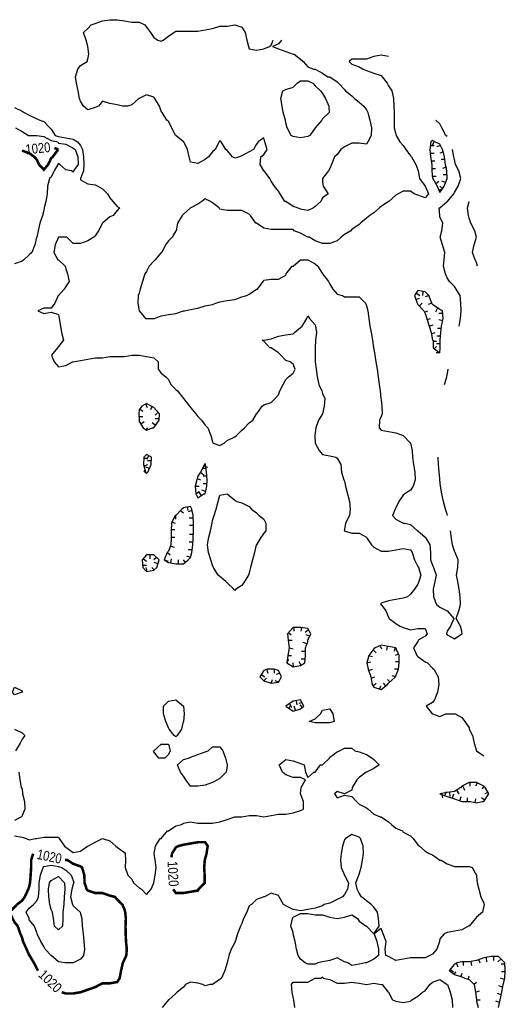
# Model space of a CAD drawing. Extents: x 628896 to 629898, y 4519176 to 4520140.
# Tile 20 of 23: x 629349 to 629540, y 4519583 to 4519970. Entities that reach past the tile are written whole.
import ezdxf
from ezdxf.enums import TextEntityAlignment as Align

# ---------------------------------------------------------------- set-up
doc = ezdxf.new("R2010")
doc.units = 0

msp = doc.modelspace()

# ---------------------------------------------------------------- linework, layer by layer
at = {"layer": 'GSLAYER', "linetype": 'CONTINUOUS', "flags": 128}
for points in [[(629451.8125, 4519962.5), (629450.625, 4519961), (629448.1875, 4519960), (629450.625, 4519959), (629453.5, 4519958), (629456.375, 4519957), (629456.8125, 4519957), (629459.25, 4519955), (629460.3125, 4519954), (629462.1875, 4519952), (629464.375, 4519951), (629465, 4519951), (629467.9375, 4519949.5), (629470.0625, 4519948), (629470.75, 4519948), (629473.6875, 4519946), (629474.1875, 4519945.5), (629476.625, 4519943), (629477, 4519942.5), (629479.4375, 4519940.5), (629480.5, 4519939.5), (629482.375, 4519938), (629484.1875, 4519936.5), (629485.1875, 4519935), (629485.6875, 4519934), (629486.5625, 4519931), (629487.125, 4519928), (629487.0625, 4519925), (629485.6875, 4519922.5), (629485.1875, 4519921.5), (629482.375, 4519922), (629479.4375, 4519922), (629476.625, 4519920.5), (629475.125, 4519919.5), (629473.6875, 4519917.5), (629472.625, 4519916.5), (629471.4375, 4519913.5), (629470.75, 4519912), (629470.25, 4519911), (629467.9375, 4519908), (629467.9375, 4519906.5), (629468.1875, 4519905), (629470.1875, 4519902), (629467.9375, 4519900.5), (629467.25, 4519899), (629465, 4519897), (629464.375, 4519896.5), (629462.1875, 4519895.5), (629459.25, 4519896), (629458.0625, 4519896.5), (629456.375, 4519897), (629453.5, 4519899), (629453.0625, 4519899), (629451.25, 4519902), (629450.625, 4519903), (629449.0625, 4519905), (629447.6875, 4519907), (629447.25, 4519908), (629445, 4519911), (629444.8125, 4519911), (629443.4375, 4519913.5), (629443.625, 4519916.5), (629444.8125, 4519917.5), (629446.125, 4519919.5), (629445.25, 4519922.5), (629444.8125, 4519924), (629442.5625, 4519922.5), (629441.9375, 4519921.5), (629440.8125, 4519919.5), (629439.0625, 4519918.5), (629436.1875, 4519917), (629435.25, 4519916.5), (629433.375, 4519916), (629432.5, 4519916.5), (629430.4375, 4519919), (629429.9375, 4519919.5), (629428, 4519922.5), (629427.5, 4519923), (629427.25, 4519922.5), (629425.6875, 4519919.5), (629424.625, 4519918.5), (629423.125, 4519916.5), (629421.75, 4519915.5), (629418.9375, 4519914), (629416, 4519914.5), (629415.5, 4519916.5), (629414.8125, 4519919.5), (629413.375, 4519922.5), (629413.1875, 4519922.5), (629410.25, 4519925), (629410.0625, 4519925), (629408.6875, 4519928), (629407.3125, 4519930.5), (629406.75, 4519931), (629404.8125, 4519934), (629404.5, 4519934.5), (629403.8125, 4519936.5), (629401.9375, 4519939.5), (629401.5625, 4519940), (629398.75, 4519941), (629395.8125, 4519939.5), (629395.6875, 4519939.5), (629392.9375, 4519937), (629391.1875, 4519936.5), (629390.0625, 4519936.5), (629389.1875, 4519936.5), (629387.125, 4519937), (629384.25, 4519937.5), (629381.375, 4519938.5), (629379.8125, 4519936.5), (629378.5, 4519936), (629375.625, 4519935), (629373.875, 4519936.5), (629372.75, 4519938.5), (629372.3125, 4519939.5), (629371.8125, 4519942.5), (629371.125, 4519945.5), (629370.75, 4519948), (629371.625, 4519951), (629372.75, 4519952.5), (629375.3125, 4519954), (629375.625, 4519955), (629376.0625, 4519957), (629375.625, 4519960), (629375, 4519962.5), (629373.875, 4519965.5), (629375.625, 4519967), (629376.875, 4519968.5), (629378.5, 4519969), (629381.375, 4519970), (629384.25, 4519970.5), (629387.125, 4519970.5), (629390.0625, 4519970), (629392.9375, 4519969.5), (629395.8125, 4519969.5), (629398.0625, 4519968.5), (629398.75, 4519967.5), (629400.3125, 4519965.5), (629401.5625, 4519963.5), (629403.125, 4519962.5), (629404.5, 4519962), (629405.25, 4519962.5), (629407.3125, 4519964), (629409.4375, 4519965.5), (629410.25, 4519966), (629413.1875, 4519966), (629416, 4519966), (629418.9375, 4519966), (629421.75, 4519966.5), (629424.625, 4519967), (629427.5, 4519968), (629430.4375, 4519968), (629433.375, 4519968.5), (629436.1875, 4519967.5), (629437.5, 4519965.5), (629438.1875, 4519962.5), (629438.8125, 4519960), (629439.0625, 4519959), (629441.9375, 4519958.5), (629444.8125, 4519959), (629447.0625, 4519960), (629447.6875, 4519960.5), (629448.5625, 4519962.5)], [(629493.875, 4519956), (629490.9375, 4519956.5), (629488.125, 4519956), (629485.1875, 4519955), (629482.375, 4519955), (629479.4375, 4519955), (629478.375, 4519954), (629479.4375, 4519953), (629482.375, 4519952), (629483.9375, 4519951), (629485.1875, 4519950.5), (629488.125, 4519949.5), (629490.9375, 4519948.5), (629491.4375, 4519948), (629493.375, 4519945.5), (629493.875, 4519944.5), (629495.125, 4519942.5), (629495.8125, 4519939.5), (629496, 4519936.5), (629496.0625, 4519934), (629496.0625, 4519931), (629496.125, 4519928), (629496.8125, 4519925.5), (629496.875, 4519925), (629498.375, 4519922.5), (629499.625, 4519921), (629500.6875, 4519919.5), (629502.5, 4519917), (629502.875, 4519916.5), (629504.625, 4519913.5), (629505.375, 4519911.5), (629505.5625, 4519911), (629506, 4519908), (629508.25, 4519905), (629508.25, 4519905), (629509.5625, 4519902), (629508.25, 4519900.5), (629505.375, 4519901.5), (629504, 4519902), (629502.5, 4519903), (629499.625, 4519903), (629497.6875, 4519902), (629496.8125, 4519901.5), (629494.0625, 4519899), (629493.875, 4519899), (629490.9375, 4519897), (629490.375, 4519896.5), (629488.125, 4519894.5), (629486.5625, 4519893.5), (629485.1875, 4519892.5), (629482.875, 4519890.5), (629482.375, 4519890), (629479.4375, 4519888), (629479.0625, 4519887.5), (629476.625, 4519886), (629475.25, 4519885), (629473.6875, 4519883.5), (629470.75, 4519882.5), (629467.9375, 4519882.5), (629465, 4519883.5), (629462.625, 4519885), (629462.1875, 4519885), (629459.25, 4519886.5), (629456.8125, 4519887.5), (629456.375, 4519888), (629453.5, 4519888), (629450.625, 4519888), (629447.6875, 4519888), (629444.8125, 4519888.5), (629441.9375, 4519890.5), (629441.6875, 4519890.5), (629439.625, 4519893.5), (629439.0625, 4519894), (629436.1875, 4519895.5), (629433.375, 4519895.5), (629430.4375, 4519895.5), (629427.5, 4519896), (629427.25, 4519896.5), (629424.625, 4519898.5), (629423.8125, 4519899), (629421.75, 4519900), (629420.5, 4519899), (629418.9375, 4519898), (629416.1875, 4519896.5), (629416, 4519896.5), (629413.1875, 4519894), (629412.6875, 4519893.5), (629410.9375, 4519890.5), (629410.3125, 4519887.5), (629410.25, 4519887.5), (629408.8125, 4519885), (629407.3125, 4519883.5), (629406.125, 4519882), (629404.6875, 4519879), (629404.5, 4519879), (629402.0625, 4519876), (629401.5625, 4519875.5), (629399.6875, 4519873.5), (629398.75, 4519871.5), (629398.0625, 4519870.5), (629397.0625, 4519867.5), (629396.1875, 4519864.5), (629395.8125, 4519863), (629395.375, 4519862), (629395.25, 4519859), (629395.8125, 4519856), (629395.8125, 4519856), (629398.25, 4519853), (629398.75, 4519853), (629401.5625, 4519853), (629401.875, 4519853), (629404.5, 4519854), (629407.3125, 4519854.5), (629410.25, 4519855), (629413.1875, 4519856), (629413.625, 4519856), (629416, 4519856.5), (629418.9375, 4519857), (629421.75, 4519858), (629424.625, 4519858.5), (629425.9375, 4519859), (629427.5, 4519859.5), (629430.4375, 4519860), (629433.375, 4519860.5), (629436.1875, 4519861.5), (629438.125, 4519862), (629439.0625, 4519862.5), (629441.9375, 4519864.5), (629442.375, 4519864.5), (629444.625, 4519867.5), (629444.8125, 4519868), (629447.6875, 4519868.5), (629450.625, 4519868.5), (629453.5, 4519870), (629453.6875, 4519870.5), (629456, 4519873.5), (629456.375, 4519873.5), (629459.25, 4519876), (629462.1875, 4519876), (629465, 4519874.5), (629466.0625, 4519873.5), (629467.9375, 4519870.5), (629470.25, 4519867.5), (629470.75, 4519866.5), (629471.9375, 4519864.5), (629473.6875, 4519862.5), (629475.75, 4519862), (629476.625, 4519861.5), (629479.4375, 4519861.5), (629482.375, 4519861.5), (629484.875, 4519859), (629485.1875, 4519858), (629485.6875, 4519856), (629486.1875, 4519853), (629486.5625, 4519850), (629487.0625, 4519847.5), (629487.5625, 4519844.5), (629488, 4519841.5), (629488.125, 4519841), (629488.4375, 4519838.5), (629488.9375, 4519836), (629489.375, 4519833), (629489.8125, 4519830), (629490.25, 4519827), (629490.5625, 4519824.5), (629490.875, 4519821.5), (629490.9375, 4519821), (629491.3125, 4519818.5), (629491.4375, 4519815.5), (629490.9375, 4519814.5), (629490.375, 4519813), (629490.1875, 4519810), (629490.9375, 4519809), (629493.875, 4519808.5), (629496.8125, 4519808), (629499.625, 4519807), (629502.5, 4519804), (629503.125, 4519801), (629503.375, 4519798.5), (629503.75, 4519795.5), (629504.25, 4519792.5), (629504.3125, 4519789.5), (629503.625, 4519787), (629502.5, 4519785.5), (629500.3125, 4519784), (629499.625, 4519783.5), (629497.875, 4519781), (629496.8125, 4519778.5), (629496.4375, 4519778), (629495.4375, 4519775.5), (629496.8125, 4519774), (629499.625, 4519772.5), (629500.3125, 4519772.5), (629502.5, 4519772), (629505.3125, 4519769.5), (629505.375, 4519769.5), (629508.25, 4519767), (629508.625, 4519766.5), (629510.1875, 4519764), (629510.375, 4519761), (629510.4375, 4519758), (629511.125, 4519756), (629511.5625, 4519755), (629512.625, 4519752), (629512.0625, 4519749.5), (629511.375, 4519746.5), (629511.625, 4519743.5), (629512.6875, 4519740.5), (629514.0625, 4519739.5), (629516.9375, 4519738), (629519.5625, 4519735), (629518.3125, 4519732), (629516.9375, 4519730), (629516.625, 4519729), (629516.9375, 4519728.5), (629519.8125, 4519727), (629522.6875, 4519729), (629522.875, 4519729)], [(629455.5625, 4519925), (629454, 4519928), (629453.5, 4519930), (629453.3125, 4519931), (629452.5, 4519934), (629452, 4519936.5), (629451.5, 4519939.5), (629452.3125, 4519942.5), (629453.5, 4519943), (629456.375, 4519944), (629457.9375, 4519945.5), (629459.25, 4519946.5), (629462.1875, 4519946.5), (629464.125, 4519945.5), (629465, 4519944.5), (629467.0625, 4519942.5), (629467.9375, 4519941.5), (629469.125, 4519939.5), (629470.375, 4519936.5), (629470.5625, 4519934), (629467.9375, 4519931.5), (629467.625, 4519931), (629465.0625, 4519928), (629465, 4519928), (629462.875, 4519925), (629462.1875, 4519924.5), (629459.25, 4519924), (629456.375, 4519924.5), (629455.5625, 4519925)], [(629346.8125, 4519936), (629349.75, 4519934.5), (629350.625, 4519934), (629352.5625, 4519933), (629355.5, 4519931.5), (629356.75, 4519931), (629358.3125, 4519930.5), (629360.6875, 4519928), (629361.1875, 4519927.5), (629362.8125, 4519925), (629364.0625, 4519924.5), (629366.9375, 4519924), (629369.875, 4519923.5), (629371.5625, 4519922.5), (629372.75, 4519921), (629373.5625, 4519919.5), (629373.9375, 4519916.5), (629374, 4519913.5), (629373.875, 4519911), (629372.75, 4519908), (629372.6875, 4519908), (629372.75, 4519907.5), (629375.625, 4519906), (629378.5, 4519905.5), (629379.5625, 4519905), (629381.375, 4519904), (629383.3125, 4519902), (629384.25, 4519900.5), (629385.4375, 4519899), (629387.125, 4519897), (629388.0625, 4519896.5), (629387.125, 4519895.5), (629385.5625, 4519893.5), (629384.25, 4519893), (629381.375, 4519890.5), (629381.375, 4519890.5), (629379.8125, 4519887.5), (629378.5, 4519885.5), (629378, 4519885), (629375.625, 4519883.5), (629372.75, 4519882.5), (629369.875, 4519882.5), (629367.375, 4519885), (629366.9375, 4519885), (629364.0625, 4519885), (629362.8125, 4519882), (629362.25, 4519879), (629363.875, 4519876), (629364.0625, 4519876), (629366.6875, 4519873.5), (629366.9375, 4519872.5), (629367.625, 4519870.5), (629368.25, 4519867.5), (629366.9375, 4519865.5), (629366.25, 4519864.5), (629364.0625, 4519862), (629364, 4519862), (629362.6875, 4519859), (629361.1875, 4519857), (629358.3125, 4519857), (629356, 4519856), (629358.3125, 4519855), (629361.1875, 4519855.5), (629364.0625, 4519854.5), (629364.3125, 4519853), (629364.875, 4519850), (629365.25, 4519847.5), (629366.0625, 4519844.5), (629364.0625, 4519842), (629363.6875, 4519841.5), (629361.3125, 4519838.5), (629362.4375, 4519836), (629364.0625, 4519834), (629366.9375, 4519834.5), (629369.625, 4519836), (629369.875, 4519836), (629372.75, 4519836.5), (629375.625, 4519837), (629378.5, 4519837.5), (629381.375, 4519837.5), (629384.25, 4519838), (629387.125, 4519838), (629390.0625, 4519838), (629392.9375, 4519838.5), (629395.8125, 4519838.5), (629398.75, 4519838), (629401.5625, 4519837.5), (629403.25, 4519836), (629403.25, 4519833), (629404.5, 4519831.5), (629406.3125, 4519830), (629407.3125, 4519829), (629408.3125, 4519827), (629410.25, 4519825), (629410.9375, 4519824.5), (629413.1875, 4519821.5), (629413.1875, 4519821.5), (629415.625, 4519818.5), (629416, 4519818), (629418.0625, 4519815.5), (629418.9375, 4519814.5), (629420.3125, 4519813), (629421.75, 4519811), (629422.8125, 4519810), (629423.9375, 4519807), (629424.625, 4519804.5), (629424.875, 4519804), (629427.5, 4519803), (629429.25, 4519804), (629430.4375, 4519805), (629433.375, 4519806.5), (629434.0625, 4519807), (629436.1875, 4519809), (629437.1875, 4519810), (629439.0625, 4519812), (629440.5, 4519813), (629441.9375, 4519815.5), (629442.0625, 4519815.5), (629444.1875, 4519818.5), (629444.8125, 4519819), (629447.6875, 4519820), (629449.3125, 4519821.5), (629450.625, 4519823), (629451.125, 4519824.5), (629452.5, 4519827), (629453.5, 4519829), (629454.5625, 4519830), (629456.375, 4519831.5), (629457.1875, 4519833), (629456.375, 4519835), (629455.25, 4519836), (629453.5, 4519836.5), (629451.5, 4519838.5), (629450.625, 4519839.5), (629447.6875, 4519841.5), (629447.25, 4519841.5), (629444.8125, 4519844), (629444.1875, 4519844.5), (629444.8125, 4519844.5), (629447.6875, 4519845), (629450.625, 4519846), (629453.5, 4519846.5), (629456.375, 4519847), (629456.875, 4519847.5), (629459.25, 4519849.5), (629459.9375, 4519850), (629461.6875, 4519853), (629462.1875, 4519854), (629462.75, 4519853), (629465, 4519850.5), (629465.125, 4519850), (629465.5, 4519847.5), (629465.1875, 4519844.5), (629465.0625, 4519841.5), (629465, 4519838.5), (629465.0625, 4519836), (629465.375, 4519833), (629465.875, 4519830), (629466.4375, 4519827), (629467.625, 4519824.5), (629467.9375, 4519823.5), (629468.8125, 4519821.5), (629468.625, 4519818.5), (629467.9375, 4519815.5), (629467.9375, 4519815.5), (629466.375, 4519813), (629465.3125, 4519810), (629465, 4519808), (629464.875, 4519807), (629465, 4519804), (629465, 4519804), (629466.5625, 4519801), (629467.9375, 4519799.5), (629470.75, 4519799), (629473.125, 4519798.5), (629473.6875, 4519798), (629475.0625, 4519795.5), (629475.4375, 4519792.5), (629476.3125, 4519789.5), (629476.625, 4519789), (629477, 4519787), (629477.6875, 4519784), (629478.5625, 4519781), (629478.75, 4519778), (629478.5625, 4519775.5), (629477, 4519772.5), (629476.625, 4519770), (629476.4375, 4519769.5), (629476.625, 4519769.5), (629479.4375, 4519768.5), (629482.375, 4519768.5), (629485.1875, 4519767), (629485.5, 4519766.5), (629487.25, 4519764), (629488.125, 4519763), (629490.9375, 4519761.5), (629493.875, 4519761.5), (629496.8125, 4519762), (629499.625, 4519762.5), (629502.5, 4519762), (629503.125, 4519761), (629504.125, 4519758), (629505.375, 4519755.5), (629505.625, 4519755), (629506.5625, 4519752), (629505.8125, 4519749.5), (629505.375, 4519748.5), (629504.0625, 4519746.5), (629502.5, 4519744.5), (629501.3125, 4519743.5), (629499.625, 4519743), (629496.8125, 4519742.5), (629493.875, 4519742), (629490.9375, 4519741), (629490.75, 4519740.5), (629490.9375, 4519740.5), (629492.875, 4519738), (629493.875, 4519735.5), (629494.1875, 4519735), (629496.8125, 4519733), (629498.4375, 4519732), (629499.625, 4519731.5), (629502.5, 4519730.5), (629505.375, 4519731), (629508.25, 4519731), (629509.125, 4519729), (629508.25, 4519728), (629505.5, 4519726.5), (629505.375, 4519726), (629503.75, 4519723.5), (629505, 4519720.5), (629505.375, 4519720), (629508.25, 4519718), (629509.1875, 4519717.5), (629511.125, 4519715.5), (629511.75, 4519715), (629513.375, 4519712), (629513.625, 4519709), (629513.125, 4519706), (629512, 4519703), (629511.125, 4519702), (629508.75, 4519700.5), (629511.0625, 4519697.5), (629511.125, 4519697.5), (629514.0625, 4519696.5), (629516.4375, 4519697.5), (629516.9375, 4519697.5), (629519.8125, 4519697.5), (629520.0625, 4519697.5), (629522.6875, 4519696), (629523.9375, 4519694.5), (629525.625, 4519692), (629525.625, 4519691.5), (629526.875, 4519689), (629527.625, 4519686), (629528.4375, 4519683), (629528.4375, 4519683), (629531.375, 4519681)], [(629347.125, 4519928), (629349.75, 4519926.5), (629352.25, 4519925), (629352.5625, 4519925), (629355.5, 4519925), (629358.3125, 4519924.5), (629361.1875, 4519923), (629363.8125, 4519922.5), (629364.0625, 4519922), (629366.9375, 4519921.5), (629369.875, 4519920), (629370.625, 4519919.5), (629371.625, 4519916.5), (629371.8125, 4519913.5), (629370, 4519911), (629369.875, 4519910.5), (629369.25, 4519911), (629366.9375, 4519911.5), (629364.5625, 4519913.5), (629364.0625, 4519914), (629363.8125, 4519913.5), (629362.4375, 4519911), (629361.1875, 4519908.5), (629360.5, 4519908), (629359.75, 4519905), (629359.6875, 4519902), (629359.125, 4519899), (629358.5, 4519896.5), (629358.3125, 4519895.5), (629357.75, 4519893.5), (629356.75, 4519890.5), (629356.0625, 4519887.5), (629355.5, 4519885), (629355.375, 4519885), (629354.8125, 4519882), (629353.625, 4519879), (629352.5625, 4519878), (629350.4375, 4519876), (629349.75, 4519875.5), (629346.8125, 4519874.5)], [(629516.9375, 4519924.5), (629516.4375, 4519925), (629514.875, 4519928), (629514.0625, 4519929.5), (629512.4375, 4519931)], [(629515.75, 4519905), (629516.9375, 4519908), (629516.8125, 4519911), (629516.3125, 4519913.5), (629515.9375, 4519916.5), (629515.125, 4519919.5), (629514.0625, 4519921.5), (629512.0625, 4519922.5), (629511.125, 4519923), (629510.5, 4519922.5), (629510.1875, 4519919.5), (629510.4375, 4519916.5), (629510.875, 4519913.5), (629510.875, 4519911), (629511.125, 4519908), (629511.25, 4519908), (629513, 4519905), (629514.0625, 4519902.5), (629515.75, 4519905)], [(629510.375, 4519921), (629511.8125, 4519921)], [(629511.75, 4519922.5), (629511.0625, 4519921)], [(629514.25, 4519921), (629512.9375, 4519920.5)], [(629510.375, 4519918), (629511.8125, 4519918)], [(629521.6875, 4519850), (629522.1875, 4519853), (629522.5, 4519856), (629522.375, 4519859), (629522, 4519862), (629520.4375, 4519864.5), (629519.8125, 4519865.5), (629517.875, 4519867.5), (629516.9375, 4519869), (629516.25, 4519870.5), (629515.5625, 4519873.5), (629515.8125, 4519876), (629516, 4519879), (629515.125, 4519882), (629514.1875, 4519885), (629514.875, 4519887.5), (629515.1875, 4519890.5), (629514.0625, 4519893), (629514, 4519893.5), (629513.8125, 4519896.5), (629514.0625, 4519896.5), (629516.9375, 4519899), (629517.125, 4519899), (629519.5625, 4519902), (629519.8125, 4519902.5), (629521.3125, 4519905), (629522.375, 4519908), (629521.5, 4519911), (629520.25, 4519913.5), (629519.8125, 4519915.5), (629519.625, 4519916.5), (629519.0625, 4519919.5)], [(629515.4375, 4519918.5), (629514, 4519918)], [(629510.6875, 4519915), (629512.125, 4519915)], [(629516.0625, 4519915.5), (629514.5625, 4519915.5)], [(629516.625, 4519912.5), (629515.0625, 4519912)], [(629510.875, 4519912), (629512.3125, 4519912)], [(629511.0625, 4519909), (629512.625, 4519909)], [(629516.9375, 4519909.5), (629515.375, 4519909.5)], [(629512.3125, 4519906), (629513.625, 4519907)], [(629515.1875, 4519904), (629514, 4519905)], [(629516.25, 4519906.5), (629514.875, 4519907)], [(629513.6875, 4519903.5), (629515.0625, 4519904)], [(629528.9375, 4519873.5), (629528.4375, 4519875), (629527.9375, 4519876), (629526.9375, 4519879), (629527.5625, 4519882), (629528.4375, 4519885), (629527.8125, 4519887.5), (629526.25, 4519890.5), (629525.625, 4519892.5), (629525.3125, 4519893.5), (629524.9375, 4519896.5), (629525.625, 4519899), (629525.625, 4519899)], [(629514.1875, 4519841.5), (629514.1875, 4519844.5), (629514.5, 4519847.5), (629514.75, 4519850), (629515.375, 4519853), (629515.0625, 4519856), (629514.0625, 4519856.5), (629511.125, 4519858.5), (629510.875, 4519859), (629509.6875, 4519862), (629508.25, 4519863.5), (629505.375, 4519864), (629504.0625, 4519862), (629505.125, 4519859), (629505.375, 4519858.5), (629507.75, 4519856), (629508.25, 4519855), (629508.9375, 4519853), (629509.8125, 4519850), (629510.6875, 4519847.5), (629511.125, 4519844.5), (629511.375, 4519844.5), (629511.375, 4519841.5), (629514.0625, 4519839.5), (629514.1875, 4519841.5)], [(629504.875, 4519863), (629506.1875, 4519862)], [(629507.4375, 4519863.5), (629507.1875, 4519862)], [(629509.8125, 4519862), (629508.3125, 4519861.5)], [(629504.625, 4519860.5), (629506, 4519861)], [(629506, 4519858), (629507.125, 4519859)], [(629510.875, 4519859), (629509.5, 4519858.5)], [(629508, 4519855.5), (629509.375, 4519856)], [(629513.1875, 4519857), (629512.3125, 4519855.5)], [(629515.125, 4519855), (629513.625, 4519855)], [(629509, 4519852.5), (629510.4375, 4519853)], [(629509.875, 4519850), (629511.375, 4519850.5)], [(629515.1875, 4519852), (629513.6875, 4519852.5)], [(629510.75, 4519847), (629512.25, 4519847.5)], [(629514.6875, 4519849), (629513.1875, 4519849)], [(629511.375, 4519844), (629512.8125, 4519844)], [(629514.1875, 4519843), (629512.6875, 4519843)], [(629514.375, 4519846), (629512.9375, 4519846)], [(629511.8125, 4519841), (629512.75, 4519842)], [(629514.0625, 4519839.5), (629512.625, 4519839.5)], [(629515.9375, 4519827), (629516.75, 4519830), (629516.9375, 4519830.5), (629517.3125, 4519833)], [(629401.0625, 4519810), (629401.5625, 4519810), (629403.625, 4519813), (629403.8125, 4519815.5), (629401.5625, 4519818), (629400.5, 4519818.5), (629398.75, 4519819.5), (629396.875, 4519818.5), (629395.8125, 4519817), (629395.625, 4519815.5), (629395.8125, 4519813), (629395.8125, 4519812.5), (629397.375, 4519810), (629398.75, 4519809), (629401.0625, 4519810)], [(629398.25, 4519819.5), (629398.9375, 4519818)], [(629396, 4519817.5), (629397.25, 4519816.5)], [(629400.9375, 4519818.5), (629400.3125, 4519817)], [(629403.125, 4519816), (629402.0625, 4519815)], [(629395.625, 4519814.5), (629397.1875, 4519814.5)], [(629396.5, 4519811.5), (629397.75, 4519812.5)], [(629402.125, 4519811), (629400.875, 4519812)], [(629403.625, 4519813.5), (629402.125, 4519813.5)], [(629398.4375, 4519809), (629399.25, 4519810)], [(629399.1875, 4519792.5), (629400.5, 4519795.5), (629400.6875, 4519798.5), (629398.75, 4519799.5), (629397.625, 4519798.5), (629397.5625, 4519795.5), (629398.3125, 4519792.5), (629398.75, 4519792), (629399.1875, 4519792.5)], [(629397.625, 4519798), (629399.125, 4519798)], [(629399.5, 4519799), (629398.8125, 4519797.5)], [(629400.5625, 4519797), (629399.125, 4519797)], [(629517.125, 4519775.5), (629516.9375, 4519776), (629516.3125, 4519778), (629515.5625, 4519781), (629514.875, 4519784), (629514.375, 4519787), (629514.0625, 4519789.5), (629514.0625, 4519790), (629513.8125, 4519792.5), (629513.5, 4519795.5), (629513.375, 4519798.5)], [(629398.75, 4519792), (629397.6875, 4519793)], [(629397.75, 4519795), (629399.25, 4519795.5)], [(629399.8125, 4519794), (629398.4375, 4519794.5)], [(629421.1875, 4519784), (629421.75, 4519784), (629422.375, 4519787), (629422.5625, 4519789.5), (629422.3125, 4519792.5), (629421.9375, 4519795.5), (629421.75, 4519796), (629421.4375, 4519795.5), (629419.9375, 4519792.5), (629418.9375, 4519791), (629418.4375, 4519789.5), (629417.875, 4519787), (629418.0625, 4519784), (629418.9375, 4519782.5), (629421.1875, 4519784)], [(629419.875, 4519792.5), (629421.1875, 4519791.5)], [(629422.125, 4519794), (629420.6875, 4519794)], [(629421.25, 4519795), (629422.625, 4519794.5)], [(629418.5625, 4519790), (629419.9375, 4519789.5)], [(629422.4375, 4519791), (629421, 4519791)], [(629417.875, 4519787), (629419.4375, 4519787)], [(629418.125, 4519784), (629419.4375, 4519785)], [(629420.1875, 4519783.5), (629419.3125, 4519785)], [(629421.9375, 4519785), (629420.5, 4519785.5)], [(629422.4375, 4519788), (629421, 4519788)], [(629433, 4519746.5), (629430.4375, 4519749), (629429.875, 4519749.5), (629427.5, 4519751.5), (629426.8125, 4519752), (629425, 4519755), (629424.625, 4519756), (629424, 4519758), (629423.125, 4519761), (629422.625, 4519764), (629423.0625, 4519766.5), (629423.8125, 4519769.5), (629424.5, 4519772.5), (629424.625, 4519773.5), (629425.25, 4519775.5), (629426.0625, 4519778), (629426.8125, 4519781), (629427.5, 4519783.5), (629430.4375, 4519784), (629433.375, 4519781.5), (629434.25, 4519781), (629436.1875, 4519780.5), (629439.0625, 4519779), (629440, 4519778), (629441.9375, 4519776.5), (629443, 4519775.5), (629444.8125, 4519774), (629445.6875, 4519772.5), (629445.6875, 4519769.5), (629444.8125, 4519768.5), (629443.4375, 4519766.5), (629441.9375, 4519764), (629441.875, 4519764), (629441.1875, 4519761), (629440.375, 4519758), (629439.625, 4519755), (629439.0625, 4519753), (629438.75, 4519752), (629437.1875, 4519749.5), (629436.1875, 4519748), (629433.875, 4519746.5), (629433.375, 4519746), (629433, 4519746.5)], [(629415.125, 4519758), (629416, 4519759), (629416.5, 4519761), (629416.875, 4519764), (629417.0625, 4519766.5), (629417.1875, 4519769.5), (629417.1875, 4519772.5), (629417, 4519775.5), (629416.5, 4519778), (629416, 4519779), (629413.1875, 4519778.5), (629412.5625, 4519778), (629410.25, 4519775.5), (629409.9375, 4519775.5), (629408.5, 4519772.5), (629408.375, 4519769.5), (629408.375, 4519766.5), (629408.3125, 4519764), (629407.3125, 4519761.5), (629406.8125, 4519761), (629405.6875, 4519758), (629407.3125, 4519757), (629410.25, 4519756.5), (629413.1875, 4519756.5), (629415.125, 4519758)], [(629412.125, 4519777.5), (629413.25, 4519776.5)], [(629414.75, 4519779), (629415, 4519777.5)], [(629416.5625, 4519777.5), (629415.125, 4519777)], [(629408.5625, 4519773), (629409.9375, 4519772.5)], [(629410.0625, 4519775.5), (629410.0625, 4519774)], [(629417, 4519774.5), (629415.5, 4519774.5)], [(629408.375, 4519770), (629409.875, 4519770)], [(629417.1875, 4519771.5), (629415.625, 4519771.5)], [(629522.875, 4519729), (629522.6875, 4519730), (629522.1875, 4519732), (629520.4375, 4519735), (629521.5625, 4519738), (629522.1875, 4519740.5), (629522, 4519743.5), (629521.625, 4519746.5), (629521.125, 4519749.5), (629520.625, 4519752), (629521.125, 4519755), (629521.3125, 4519758), (629520.125, 4519761), (629519.8125, 4519761.5), (629519.0625, 4519764), (629518.6875, 4519766.5), (629518.3125, 4519769.5)], [(629408.375, 4519767), (629409.875, 4519767)], [(629417.1875, 4519768), (629415.625, 4519768)], [(629408.1875, 4519763.5), (629409.625, 4519763)], [(629416.6875, 4519762), (629415.125, 4519762)], [(629417, 4519765), (629415.4375, 4519765)], [(629402.75, 4519755), (629403.625, 4519758), (629401.5625, 4519760), (629398.75, 4519760), (629397, 4519758), (629397.25, 4519755), (629398.75, 4519753.5), (629401.5625, 4519754), (629402.75, 4519755)], [(629397.5625, 4519758.5), (629398.75, 4519757.5)], [(629400, 4519760), (629400, 4519758.5)], [(629402.625, 4519759), (629401.5625, 4519758)], [(629405.75, 4519758), (629407.1875, 4519757.5)], [(629406.9375, 4519761), (629407.9375, 4519760)], [(629408.3125, 4519757), (629408.5, 4519758.5)], [(629411.25, 4519756.5), (629411.25, 4519758)], [(629414.0625, 4519757), (629413.1875, 4519758)], [(629416.0625, 4519759), (629414.5625, 4519759.5)], [(629397.1875, 4519756), (629398.75, 4519756)], [(629398.9375, 4519753.5), (629398.625, 4519755)], [(629401.875, 4519754), (629400.8125, 4519755)], [(629403.125, 4519756.5), (629401.6875, 4519757)], [(629461, 4519717.5), (629461.1875, 4519720.5), (629461.1875, 4519723.5), (629462.1875, 4519726), (629462.1875, 4519726.5), (629463.3125, 4519729), (629462.1875, 4519731), (629459.25, 4519731.5), (629456.375, 4519731.5), (629454.1875, 4519729), (629454.375, 4519726.5), (629454.8125, 4519723.5), (629454.25, 4519720.5), (629453.875, 4519717.5), (629456.375, 4519716), (629459.25, 4519716.5), (629461, 4519717.5)], [(629456.625, 4519731.5), (629456.625, 4519730)], [(629459.625, 4519731.5), (629459.4375, 4519730)], [(629462.375, 4519730.5), (629461.0625, 4519729.5)], [(629454.375, 4519726.5), (629455.9375, 4519726.5)], [(629454.5625, 4519729.5), (629455.625, 4519728.5)], [(629462.8125, 4519728), (629461.5, 4519728.5)], [(629454.8125, 4519723.5), (629456.3125, 4519723)], [(629461.75, 4519725), (629460.3125, 4519725.5)], [(629493.5, 4519709), (629493.875, 4519709.5), (629496.625, 4519712), (629496.8125, 4519712.5), (629497.75, 4519715), (629498.0625, 4519717.5), (629498.0625, 4519720.5), (629496.8125, 4519723.5), (629496.8125, 4519723.5), (629493.875, 4519724), (629490.9375, 4519724.5), (629488.6875, 4519723.5), (629488.125, 4519723), (629486.1875, 4519720.5), (629485.3125, 4519717.5), (629485.875, 4519715), (629486.875, 4519712), (629487.4375, 4519709), (629488.125, 4519708), (629490.9375, 4519707), (629493.5, 4519709)], [(629490.4375, 4519724.5), (629491.0625, 4519723)], [(629493.375, 4519724), (629493.125, 4519722.5)], [(629496.4375, 4519723.5), (629496.125, 4519722)], [(629453.875, 4519717.5), (629454.625, 4519719)], [(629454.25, 4519720.5), (629455.75, 4519720.5)], [(629461.0625, 4519719), (629459.5625, 4519719)], [(629461.1875, 4519722), (629459.6875, 4519722)], [(629486.0625, 4519720.5), (629487.5625, 4519720)], [(629487.9375, 4519722.5), (629489.0625, 4519721.5)], [(629497.8125, 4519721), (629496.4375, 4519720.5)], [(629451.75, 4519712), (629450.625, 4519714.5), (629448.875, 4519715), (629447.6875, 4519715), (629446.125, 4519715), (629444.8125, 4519714.5), (629443.3125, 4519712), (629444.8125, 4519710.5), (629447.6875, 4519709.5), (629450.625, 4519710), (629451.75, 4519712)], [(629445.875, 4519715), (629446.375, 4519713.5)], [(629448.875, 4519715), (629448.875, 4519713.5)], [(629456.5, 4519716), (629456.3125, 4519717.5)], [(629459.5, 4519716.5), (629458.75, 4519718)], [(629485.3125, 4519717.5), (629486.875, 4519718)], [(629486.0625, 4519714.5), (629487.5625, 4519715)], [(629497.75, 4519715), (629496.25, 4519715)], [(629498.0625, 4519718), (629496.625, 4519718)], [(629443.8125, 4519713), (629445.1875, 4519712)], [(629444.8125, 4519710.5), (629445.875, 4519711.5)], [(629447.6875, 4519709.5), (629448.1875, 4519711)], [(629451.125, 4519713.5), (629449.75, 4519713)], [(629487.0625, 4519711.5), (629488.5, 4519712)], [(629494.5, 4519710), (629493.5, 4519711)], [(629496.625, 4519712), (629495.25, 4519712.5)], [(629345.9375, 4519706), (629346.8125, 4519708), (629349.75, 4519706.5), (629349.9375, 4519706), (629349.75, 4519706), (629346.8125, 4519705), (629345.9375, 4519706)], [(629450.625, 4519710), (629449.3125, 4519710.5)], [(629487.75, 4519708.5), (629489, 4519709.5)], [(629490.375, 4519707), (629490.875, 4519708.5)], [(629492.8125, 4519708.5), (629491.9375, 4519709.5)], [(629409.625, 4519689), (629407.625, 4519691.5), (629407.3125, 4519692), (629406.3125, 4519694.5), (629405.375, 4519697.5), (629405.4375, 4519700.5), (629407.3125, 4519702.5), (629410.25, 4519703), (629413.1875, 4519700.5), (629413.25, 4519700.5), (629413.5, 4519697.5), (629413.1875, 4519694.5), (629413.0625, 4519694.5), (629412.5, 4519691.5), (629410.75, 4519689), (629410.25, 4519688.5), (629409.625, 4519689)], [(629460.625, 4519700.5), (629459.25, 4519703), (629456.375, 4519702.5), (629453.5, 4519700.5), (629456.375, 4519698.5), (629459.25, 4519699.5), (629460.625, 4519700.5)], [(629454.625, 4519699.5), (629455.5, 4519701)], [(629454.875, 4519701.5), (629455.75, 4519700)], [(629457.25, 4519699), (629456.8125, 4519700.5)], [(629457.5625, 4519702.5), (629457.875, 4519701)], [(629459.9375, 4519702), (629458.5625, 4519701.5)], [(629460, 4519700), (629459.125, 4519701)], [(629462.625, 4519694.5), (629465, 4519695.5), (629467.0625, 4519697.5), (629467.9375, 4519699), (629470.75, 4519699.5), (629471.9375, 4519697.5), (629472.4375, 4519694.5), (629470.75, 4519694), (629467.9375, 4519694), (629465, 4519694), (629462.625, 4519694.5)], [(629346.8125, 4519691.5), (629349.75, 4519690), (629350.8125, 4519689), (629349.75, 4519687.5), (629349.0625, 4519686), (629347.125, 4519683)], [(629346.8125, 4519649.5), (629349.75, 4519649), (629351.3125, 4519648.5), (629352.5625, 4519648), (629355, 4519648.5), (629355.5, 4519648.5), (629358.3125, 4519649), (629361.1875, 4519649), (629364.0625, 4519649), (629364.375, 4519648.5), (629366.4375, 4519645.5), (629366.9375, 4519645), (629369.875, 4519643), (629372.75, 4519643.5), (629375.5, 4519645.5), (629375.625, 4519645.5), (629378.5, 4519647), (629381.375, 4519648.5), (629384.25, 4519647.5), (629386.6875, 4519645.5), (629387.125, 4519645), (629390.0625, 4519643), (629390.25, 4519642.5), (629390.4375, 4519640), (629390.25, 4519637), (629391.3125, 4519634), (629392.9375, 4519632.5), (629393.625, 4519631), (629395.8125, 4519629), (629396.75, 4519628.5), (629398.75, 4519626.5), (629400.5, 4519628.5), (629401.5625, 4519631), (629402.0625, 4519634), (629402.4375, 4519637), (629402.0625, 4519640), (629401.75, 4519642.5), (629402.25, 4519645.5), (629404.125, 4519648.5), (629404.5, 4519648.5), (629407, 4519651.5), (629407.3125, 4519651.5), (629410.25, 4519653.5), (629412.5, 4519654), (629413.1875, 4519654.5), (629416, 4519655), (629418.9375, 4519654.5), (629421.75, 4519654.5), (629424.625, 4519654.5), (629427.5, 4519655), (629430.4375, 4519656), (629433.375, 4519657), (629435.4375, 4519657), (629436.1875, 4519657), (629439.0625, 4519657.5), (629441.9375, 4519657.5), (629444.8125, 4519657), (629447.6875, 4519657.5), (629450.625, 4519658), (629453.5, 4519658), (629456.375, 4519658.5), (629459.25, 4519659.5), (629460.375, 4519660), (629460.4375, 4519663), (629459.25, 4519666), (629459.5, 4519668.5), (629461.25, 4519671.5), (629459.25, 4519672.5), (629456.375, 4519672.5), (629453.5, 4519673.5), (629452.125, 4519674.5), (629450.8125, 4519677.5), (629453.5, 4519679.5), (629456.375, 4519679), (629459.25, 4519678), (629460.6875, 4519677.5), (629461.25, 4519674.5), (629462.1875, 4519672.5), (629464.5, 4519674.5), (629465, 4519674.5), (629467.125, 4519677.5), (629467.9375, 4519677.5), (629470.6875, 4519680), (629470.75, 4519680.5), (629473.6875, 4519682.5), (629474.625, 4519683), (629476.625, 4519684), (629479.4375, 4519684), (629480.6875, 4519683), (629482.375, 4519682.5), (629485.1875, 4519681.5), (629487.4375, 4519680), (629488.125, 4519679.5), (629490.25, 4519677.5), (629488.125, 4519676), (629485.1875, 4519674.5), (629485.125, 4519674.5), (629482.375, 4519672.5), (629481.375, 4519671.5), (629479.5625, 4519668.5), (629479.4375, 4519667.5), (629476.625, 4519666), (629473.6875, 4519667), (629472.6875, 4519666), (629473.6875, 4519664.5), (629476.625, 4519665.5), (629479.4375, 4519665), (629481.3125, 4519663), (629482.375, 4519662), (629485.1875, 4519660.5), (629485.875, 4519660), (629488.125, 4519658), (629490.5625, 4519657), (629490.9375, 4519657), (629493.875, 4519655), (629495.0625, 4519654), (629496.8125, 4519652.5), (629499.375, 4519651.5), (629499.625, 4519651), (629502.5, 4519649.5), (629503.625, 4519648.5), (629505.375, 4519646), (629506, 4519645.5), (629508.25, 4519643.5), (629509.875, 4519642.5), (629511.125, 4519642), (629514.0625, 4519640), (629514.5625, 4519640), (629516.9375, 4519638.5), (629519.8125, 4519637.5), (629522.6875, 4519637.5), (629525.625, 4519637.5), (629526.75, 4519637), (629528.4375, 4519634), (629528.4375, 4519633.5), (629528.6875, 4519631), (629529.4375, 4519628.5), (629530.25, 4519625.5), (629531.375, 4519623), (629531.4375, 4519622.5), (629531.375, 4519622), (629530.875, 4519619.5), (629528.4375, 4519617.5), (629528.0625, 4519617), (629525.625, 4519614), (629525.3125, 4519614), (629522.6875, 4519612.5), (629519.8125, 4519612), (629516.9375, 4519611.5), (629515.75, 4519611), (629514.0625, 4519609), (629513.875, 4519608), (629512.9375, 4519605), (629511.125, 4519603), (629510.1875, 4519602.5), (629508.25, 4519601.5), (629505.375, 4519601.5), (629502.5, 4519601.5), (629499.625, 4519601), (629496.8125, 4519600.5), (629493.875, 4519602), (629492.875, 4519602.5), (629492.625, 4519605), (629493, 4519608), (629491.75, 4519611), (629490.9375, 4519613), (629488.25, 4519611), (629489.3125, 4519608), (629490, 4519605), (629490, 4519602.5), (629488.125, 4519601), (629485.1875, 4519599.5), (629484.6875, 4519599.5), (629482.375, 4519599), (629479.4375, 4519598.5), (629477.9375, 4519599.5), (629476.625, 4519600), (629473.6875, 4519601.5), (629470.75, 4519600.5), (629467.9375, 4519600), (629466.0625, 4519599.5), (629465, 4519599), (629462.1875, 4519599), (629461.125, 4519599.5), (629459.25, 4519601), (629458.375, 4519602.5), (629457.75, 4519605), (629457.1875, 4519608), (629456.4375, 4519611), (629456.375, 4519611.5), (629455.4375, 4519614), (629456.125, 4519617), (629456.375, 4519617.5), (629459.25, 4519619), (629462.1875, 4519619), (629465, 4519618.5), (629467.9375, 4519618.5), (629470.75, 4519617.5), (629473.6875, 4519617), (629476.625, 4519617.5), (629479.4375, 4519618.5), (629481.6875, 4519617), (629482.375, 4519616), (629485.125, 4519614), (629485.1875, 4519614), (629488.125, 4519611), (629490.1875, 4519614), (629490, 4519617), (629489.5, 4519619.5), (629488.125, 4519621.5), (629487.0625, 4519622.5), (629485.1875, 4519624), (629483.25, 4519625.5), (629482.375, 4519627), (629481.5625, 4519628.5), (629481, 4519631), (629482.1875, 4519634), (629482.375, 4519634.5), (629483.125, 4519637), (629483.625, 4519640), (629484, 4519642.5), (629483.9375, 4519645.5), (629482.875, 4519648.5), (629482.375, 4519649), (629479.4375, 4519650), (629477, 4519648.5), (629476.625, 4519648), (629475.75, 4519645.5), (629475.25, 4519642.5), (629474.9375, 4519640), (629475.25, 4519637), (629476.625, 4519634), (629476.625, 4519634), (629478.1875, 4519631), (629477.6875, 4519628.5), (629476.625, 4519626.5), (629475.75, 4519625.5), (629473.6875, 4519624.5), (629470.75, 4519623), (629468.625, 4519622.5), (629467.9375, 4519622), (629465, 4519621), (629462.1875, 4519620.5), (629459.25, 4519620), (629456.375, 4519620.5), (629453.5, 4519622), (629452.5625, 4519622.5), (629450.8125, 4519625.5), (629450.625, 4519626), (629447.6875, 4519627), (629445.0625, 4519625.5), (629444.8125, 4519625.5), (629441.9375, 4519624.5), (629439.9375, 4519622.5), (629439.0625, 4519622), (629438.1875, 4519619.5), (629436.875, 4519617), (629436.1875, 4519615), (629435.625, 4519614), (629434.4375, 4519611), (629433.5, 4519608), (629433.375, 4519607.5), (629432, 4519605), (629431.0625, 4519602.5), (629430.4375, 4519599.5), (629430.375, 4519599.5), (629429.5, 4519596.5), (629428.125, 4519593.5), (629427.5, 4519593), (629424.625, 4519591), (629423.625, 4519591), (629421.75, 4519590.5), (629420.8125, 4519591), (629418.9375, 4519591.5), (629416, 4519592), (629414.0625, 4519591), (629413.1875, 4519590), (629410.75, 4519588), (629410.25, 4519587.5), (629407.5, 4519585), (629407.3125, 4519585), (629404.8125, 4519582)], [(629403.5, 4519680), (629401.5625, 4519682.5), (629401.4375, 4519683), (629401.5625, 4519683), (629404.5, 4519685.5), (629407.3125, 4519685.5), (629408.0625, 4519683), (629407.3125, 4519681.5), (629405.875, 4519680), (629404.5, 4519680), (629403.5, 4519680)], [(629414.125, 4519671.5), (629413.1875, 4519673), (629412.125, 4519674.5), (629410.9375, 4519677.5), (629413.1875, 4519679.5), (629415.1875, 4519680), (629416, 4519680.5), (629418.9375, 4519681.5), (629421.75, 4519682.5), (629423, 4519683), (629424.625, 4519684.5), (629427.5, 4519684.5), (629428.6875, 4519683), (629429.75, 4519680), (629430.4375, 4519677.5), (629430.4375, 4519677), (629430.0625, 4519674.5), (629427.5, 4519672), (629426.625, 4519671.5), (629424.625, 4519670.5), (629421.75, 4519669.5), (629418.9375, 4519669), (629416, 4519669), (629414.125, 4519671.5)], [(629348.5, 4519674.5), (629348.875, 4519671.5), (629349.4375, 4519668.5), (629349.75, 4519668), (629349.9375, 4519666), (629350.6875, 4519663), (629350.875, 4519660), (629349.75, 4519657.5), (629349.5625, 4519657), (629346.8125, 4519655.5)], [(629530.6875, 4519663), (629531.375, 4519663), (629533.3125, 4519666), (629531.9375, 4519668.5), (629531.375, 4519669), (629528.4375, 4519670.5), (629525.625, 4519670.5), (629522.6875, 4519669), (629522.3125, 4519668.5), (629519.8125, 4519667), (629516.9375, 4519666.5), (629514.0625, 4519666), (629514, 4519666), (629514.0625, 4519666), (629516.9375, 4519665), (629519.8125, 4519664), (629522.6875, 4519663), (629525.625, 4519663), (629526.1875, 4519663), (629528.4375, 4519662.5), (629530.6875, 4519663)], [(629523.125, 4519669), (629523.8125, 4519667.5)], [(629525.875, 4519670.5), (629525.875, 4519669)], [(629528.8125, 4519670.5), (629528.125, 4519669)], [(629531.5625, 4519669), (629530.5625, 4519668)], [(629514.75, 4519666), (629515.0625, 4519664.5)], [(629516.125, 4519665.5), (629516.625, 4519667)], [(629517.8125, 4519666.5), (629518, 4519665)], [(629519.0625, 4519664.5), (629519.5625, 4519666)], [(629520.625, 4519667.5), (629521.5, 4519666)], [(629522, 4519663.5), (629522.5, 4519665)], [(629524.9375, 4519663), (629524.9375, 4519664.5)], [(629531.75, 4519663.5), (629530.5, 4519664.5)], [(629533.125, 4519666.5), (629531.75, 4519666)], [(629527.9375, 4519662.5), (629528.25, 4519664)], [(629366.6875, 4519599.5), (629364.0625, 4519600), (629361.1875, 4519602.5), (629358.8125, 4519605), (629358.3125, 4519606), (629357.1875, 4519608), (629355.75, 4519611), (629355.5, 4519611.5), (629354.625, 4519614), (629352.5625, 4519616.5), (629352.5, 4519617), (629351.375, 4519619.5), (629352.5625, 4519621), (629354.1875, 4519622.5), (629355.5, 4519624), (629356.25, 4519625.5), (629356.4375, 4519628.5), (629356.5, 4519631), (629357.0625, 4519634), (629358.0625, 4519637), (629358.3125, 4519637.5), (629361.1875, 4519638), (629364.0625, 4519637.5), (629365.375, 4519637), (629366.9375, 4519636), (629369.125, 4519634), (629369.875, 4519632), (629370.0625, 4519631), (629369.875, 4519630.5), (629369.375, 4519628.5), (629368.75, 4519625.5), (629369.625, 4519622.5), (629369.875, 4519622), (629372.5625, 4519619.5), (629372.75, 4519619), (629373.25, 4519617), (629373.375, 4519614), (629373.8125, 4519611), (629374.0625, 4519608), (629374.3125, 4519605), (629373.875, 4519602.5), (629372.75, 4519601), (629369.875, 4519599.5), (629368.4375, 4519599.5), (629366.9375, 4519599.5), (629366.6875, 4519599.5)], [(629362.5, 4519614), (629362.0625, 4519617), (629361.75, 4519619.5), (629361.1875, 4519620.5), (629360.6875, 4519622.5), (629360.3125, 4519625.5), (629360.1875, 4519628.5), (629360.5625, 4519631), (629361.1875, 4519632), (629364.0625, 4519633.5), (629366.4375, 4519631), (629366.625, 4519628.5), (629366.25, 4519625.5), (629366.125, 4519622.5), (629365.75, 4519619.5), (629365.8125, 4519617), (629365.625, 4519614), (629364.0625, 4519612.5), (629362.5, 4519614)], [(629537.1875, 4519582), (629537.8125, 4519585), (629538.5, 4519588), (629539, 4519591), (629539.5625, 4519593.5), (629539.8125, 4519596.5), (629539.625, 4519599.5), (629537.125, 4519602), (629534.25, 4519602), (629531.375, 4519601.5), (629528.4375, 4519600.5), (629525.625, 4519600), (629522.6875, 4519600), (629520.8125, 4519599.5), (629519.8125, 4519599), (629517.6875, 4519596.5), (629519.8125, 4519595), (629522.6875, 4519594), (629523.9375, 4519593.5), (629525.625, 4519593), (629527.5625, 4519591), (629528.0625, 4519588), (629528.4375, 4519585), (629528.4375, 4519584.5), (629529.1875, 4519582)], [(629520.4375, 4519599.5), (629521.125, 4519598)], [(629523.25, 4519600), (629523.25, 4519598.5)], [(629526.3125, 4519600), (629526.5625, 4519598.5)], [(629529.3125, 4519601), (629529.8125, 4519599.5)], [(629532.25, 4519601.5), (629532.4375, 4519600)], [(629535.1875, 4519602), (629535.1875, 4519600.5)], [(629538, 4519601), (629536.9375, 4519600)], [(629539.75, 4519599), (629538.1875, 4519599)], [(629518.25, 4519597), (629519.4375, 4519596)], [(629519.5625, 4519595), (629520.4375, 4519596)], [(629522.3125, 4519594), (629522.875, 4519595.5)], [(629539.75, 4519596), (629538.3125, 4519596)], [(629457.0625, 4519582), (629456.625, 4519585), (629456.375, 4519586), (629455.9375, 4519588), (629455.75, 4519591), (629456.375, 4519592), (629459.25, 4519592), (629462.1875, 4519592), (629465, 4519593.5), (629467.4375, 4519593.5), (629467.9375, 4519594), (629468.125, 4519593.5), (629470.75, 4519593), (629473.6875, 4519591.5), (629476.625, 4519591.5), (629479.4375, 4519592), (629482.375, 4519591.5), (629485.1875, 4519591), (629488.125, 4519591.5), (629490.9375, 4519591), (629491.375, 4519591), (629493.75, 4519588), (629493.875, 4519588), (629495.4375, 4519585), (629496.8125, 4519584.5), (629499.625, 4519584), (629502.5, 4519584.5), (629503.0625, 4519585), (629505.375, 4519586.5), (629507.1875, 4519588), (629508.25, 4519588.5), (629510.1875, 4519591), (629511.125, 4519592), (629514.0625, 4519593), (629516.9375, 4519591), (629517.125, 4519591), (629518.1875, 4519588), (629518.875, 4519585), (629519.0625, 4519582)], [(629525.1875, 4519593), (629525.625, 4519594.5)], [(629527.4375, 4519591), (629528.5, 4519592)], [(629539.375, 4519593), (629537.875, 4519593.5)], [(629528.0625, 4519588), (629529.625, 4519588.5)], [(629538.1875, 4519587), (629536.75, 4519587.5)], [(629538.75, 4519590), (629537.3125, 4519590.5)], [(629528.4375, 4519585), (629529.875, 4519585)], [(629537.625, 4519584), (629536.0625, 4519584.5)]]:
    msp.add_lwpolyline(points, dxfattribs=at)
at = {"layer": 'GSLAYER', "linetype": 'CONTINUOUS', "const_width": 1, "flags": 128}
for points in [[(629362.4375, 4519920), (629364, 4519919.5)], [(629355.5, 4519915.5), (629354.625, 4519916.5), (629352.5625, 4519918), (629349.75, 4519919)], [(629349.75, 4519919), (629349.75, 4519919)], [(629364, 4519919.5), (629361.75, 4519916.5), (629361.1875, 4519916), (629360, 4519913.5), (629358.3125, 4519911.5), (629356.4375, 4519913.5)], [(629356.4375, 4519913.5), (629355.5, 4519915.5)], [(629408.6875, 4519642.5), (629410.25, 4519645), (629411.3125, 4519645.5), (629413.1875, 4519646), (629416, 4519646.5), (629418.9375, 4519647), (629421.75, 4519647), (629422.75, 4519645.5), (629422.3125, 4519642.5), (629421.75, 4519640.5), (629421.625, 4519640), (629421.375, 4519637), (629421.5625, 4519634), (629421.5625, 4519631), (629419.125, 4519628.5), (629418.9375, 4519628), (629416, 4519627.5), (629413.1875, 4519627), (629410.25, 4519627), (629409.1875, 4519628.5)], [(629355.5, 4519597.5), (629354.4375, 4519599.5), (629352.6875, 4519602.5), (629352.5625, 4519602.5), (629351.5, 4519605), (629350.125, 4519608), (629349.75, 4519609.5), (629349.0625, 4519611), (629348.0625, 4519614), (629346.8125, 4519615.5), (629346, 4519617), (629344.875, 4519619.5), (629346.8125, 4519621.5), (629347.75, 4519622.5), (629349.75, 4519624), (629350.8125, 4519625.5), (629352.1875, 4519628.5), (629352.5625, 4519629.5), (629352.875, 4519631), (629353.125, 4519634), (629353.3125, 4519637), (629353.3125, 4519640), (629354.125, 4519642.5)], [(629354.125, 4519642.5), (629354.125, 4519642.5)], [(629408.5, 4519641), (629408.6875, 4519642.5)], [(629366.9375, 4519640), (629367.5625, 4519640), (629369.875, 4519638.5), (629372.75, 4519637.5), (629373.375, 4519637), (629374.25, 4519634), (629374.3125, 4519631), (629375.1875, 4519628.5), (629375.625, 4519628), (629378.5, 4519627), (629381.375, 4519627), (629384.25, 4519626), (629386.25, 4519625.5), (629387.125, 4519624.5), (629389.1875, 4519622.5), (629390.0625, 4519620.5), (629390.3125, 4519619.5), (629390.5625, 4519617), (629390.4375, 4519614), (629390.5, 4519611), (629390.625, 4519608), (629390.9375, 4519605), (629390.75, 4519602.5), (629390.0625, 4519601), (629389.375, 4519599.5), (629388.6875, 4519596.5), (629388.125, 4519593.5), (629387.125, 4519592), (629384.25, 4519591.5), (629381.375, 4519591.5), (629380.375, 4519591), (629378.5, 4519590), (629375.625, 4519589), (629372.75, 4519588), (629369.875, 4519587.5), (629366.9375, 4519587.5), (629365.375, 4519588)], [(629366.625, 4519640), (629366.9375, 4519640)], [(629409.1875, 4519628.5), (629409.1875, 4519628.5)], [(629356, 4519596.5), (629355.5, 4519597.5)], [(629365.375, 4519588), (629365.375, 4519588)]]:
    msp.add_lwpolyline(points, dxfattribs=at)

# ---------------------------------------------------------------- texts
at = {"layer": 'GSLAYER', "color": 7}
for rotation, width, p, p2 in [(4.5, 0.754852, (629351.3125, 4519917.5), (629361.0625, 4519918.5)), (348.7, 0.752408, (629355.3125, 4519640.5), (629364.875, 4519638.5)), (273.1, 0.771384, (629406.9375, 4519639.5), (629407.5, 4519629.5)), (317.6, 0.77616, (629355.875, 4519594.5), (629363.125, 4519587.5))]:
    msp.add_text('1020', height=3.89682, rotation=rotation, dxfattribs=dict(at, width=width)).set_placement(p, p2, align=Align.FIT)

doc.saveas('drawing.dxf')
